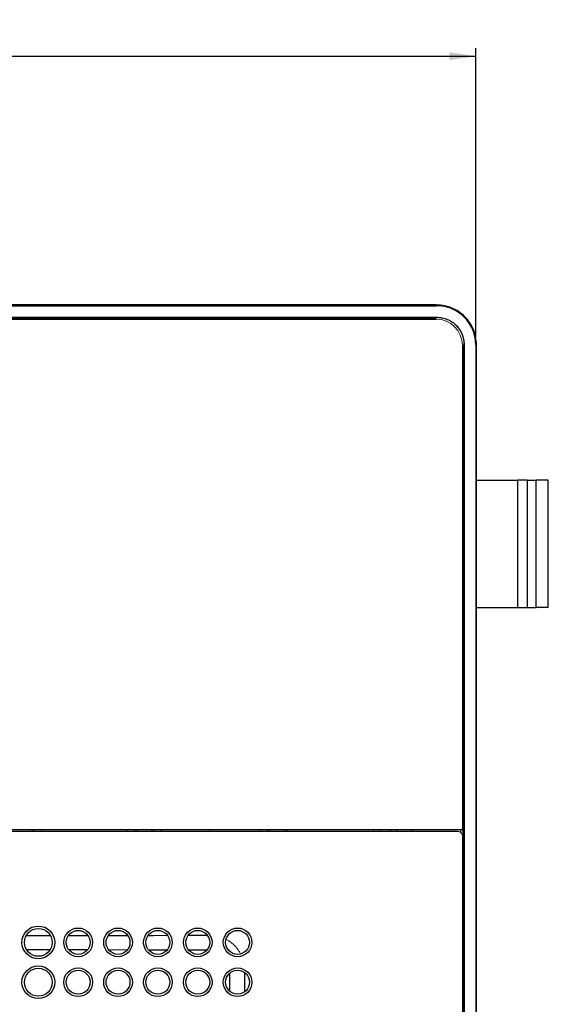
# Model space of a CAD drawing. Header units: millimetres. Extents: x -88 to 626, y -72 to 698.
# Tile 24 of 24: x 92 to 158, y 575 to 698. Entities that reach past the tile are written whole.
import ezdxf

# ---------------------------------------------------------------- set-up
doc = ezdxf.new("R2010")
doc.units = ezdxf.units.MM
doc.layers.add('DRAWINGS', color=7, linetype='Continuous')
doc.styles.add('SLDTEXTSTYLE0', font='TXT', dxfattribs={"width": 0.75})
doc.dimstyles.new('SLDDIMSTYLE0', dxfattribs={"dimtxt": 3.5, "dimasz": 3.302, "dimexe": 0, "dimexo": 0.0625, "dimgap": 0.875, "dimtad": 0, "dimtih": 1, "dimtoh": 1, "dimdec": 0, "dimrnd": 1e-09, "dimzin": 12, "dimdsep": 46, "dimtxsty": 'SLDTEXTSTYLE0', "dimsah": 1, "dimcen": 0.09, "dimadec": 0, "dimazin": 3, "dimtfac": 1, "dimtdec": 0, "dimtofl": 0, "dimtmove": 0, "dimatfit": 3, "dimfxl": 0, "dimfrac": 2, "dimtolj": 1, "dimtzin": 12, "dimarcsym": 0})

# ---------------------------------------------------------------- blocks, each defined once
blk = doc.blocks.new('_D_1')
at = {"layer": 'DRAWINGS'}
for p, q in [((-40.83, 658.66), (-40.83, 694.88)), ((148.93, 658.66), (148.93, 694.88)), ((-40.83, 693.88), (148.93, 693.88))]:
    blk.add_line(p, q, dxfattribs=at)
for points in [[(-40.83, 693.88), (-37.53, 693.37), (-37.53, 694.39)], [(148.93, 693.88), (145.62, 694.39), (145.62, 693.37)]]:
    blk.add_solid(points, dxfattribs=at)
at = {"layer": 'DRAWINGS', "insert": (49.75, 698.39), "char_height": 3.5, "attachment_point": 1, "style": 'SLDTEXTSTYLE0'}
blk.add_mtext('190', dxfattribs=at)

msp = doc.modelspace()

# ---------------------------------------------------------------- linework, layer by layer
at = {"color": 7, "linetype": 'Continuous', "lineweight": 25}
for p, q in [((144.01, 662.66), (-35.92, 662.66)), ((-35.92, 662.57), (144.01, 662.57)), ((144.01, 662.57), (144.01, 662.66)), ((-35.95, 661.12), (144.05, 661.12)), ((144.05, 661.09), (144.05, 661.12)), ((-35.85, 660.9), (143.95, 660.9)), ((147.25, 657.6), (147.25, 596.8)), ((147.47, 657.7), (147.45, 657.7)), ((147.47, 657.7), (147.47, 377.69)), ((148.93, 657.66), (148.93, 377.73)), ((149.01, 657.66), (148.93, 657.66)), ((149.01, 377.73), (149.01, 657.66)), ((147.3, 640.69), (147.45, 640.69)), ((149.01, 640.69), (154.23, 640.69)), ((155.39, 640.69), (154.23, 640.69)), ((154.23, 624.69), (154.23, 640.69)), ((155.39, 640.69), (155.39, 624.69)), ((155.39, 640.69), (156.49, 640.69)), ((156.49, 624.69), (156.49, 640.69)), ((158.03, 640.69), (156.49, 640.69)), ((158.03, 624.69), (158.03, 640.69)), ((147.3, 624.69), (147.45, 624.69)), ((149.01, 624.69), (154.23, 624.69)), ((154.23, 624.69), (155.39, 624.69)), ((155.39, 624.69), (156.49, 624.69)), ((158.03, 624.69), (156.49, 624.69)), ((147.25, 596.8), (76.62, 596.8)), ((93.27, 596.59), (93.27, 596.8)), ((106.42, 596.8), (106.42, 596.59)), ((108.27, 596.59), (108.27, 596.8)), ((124.97, 596.59), (124.97, 596.8)), ((138.21, 596.59), (138.21, 596.8)), ((146.75, 596.59), (76.61, 596.59)), ((147.25, 596.09), (147.25, 439.29))]:
    msp.add_line(p, q, dxfattribs=at)
at = {"color": 144, "linetype": 'Continuous', "lineweight": 18}
for p, q in [((144.05, 661.09), (-35.95, 661.09)), ((144.01, 660.95), (-35.92, 660.95)), ((147.3, 377.73), (147.3, 657.66)), ((147.45, 595.92), (147.45, 657.7)), ((94.48, 596.59), (94.49, 596.8)), ((105.21, 596.8), (105.22, 596.59)), ((115.55, 596.8), (115.55, 596.59)), ((121.71, 596.59), (121.79, 596.8)), ((122.84, 596.8), (122.75, 596.59)), ((123.12, 596.8), (123.12, 596.59)), ((125.22, 596.8), (125.22, 596.59)), ((136.1, 596.59), (136.1, 596.8)), ((136.83, 596.8), (136.83, 596.59)), ((147.05, 596.49), (147.05, 596.8)), ((147.45, 595.92), (147.45, 595.92)), ((147.45, 595.92), (147.45, 439.47))]:
    msp.add_line(p, q, dxfattribs=at)
at = {"color": 8, "linetype": 'Continuous', "lineweight": 25}
for p, q in [((106.22, 596.59), (106.22, 596.8)), ((109.48, 596.59), (109.49, 596.8)), ((122.91, 596.59), (122.9, 596.8)), ((138.97, 596.8), (138.97, 596.59)), ((140.97, 596.59), (140.97, 596.8)), ((102.87, 583.57), (105.24, 583.57)), ((112.87, 583.58), (115.23, 583.58)), ((100.17, 581.74), (97.89, 581.74)), ((105.16, 581.73), (102.9, 581.74)), ((110.16, 581.73), (107.91, 581.73)), ((114.16, 581.72), (112.92, 581.72)), ((115.15, 581.71), (114.16, 581.72)), ((118.08, 577.8), (118.06, 578.81)), ((119.93, 578.87), (119.93, 576.5)), ((118.08, 576.59), (118.08, 577.8))]:
    msp.add_line(p, q, dxfattribs=at)
at = {"color": 144, "linetype": 'Continuous', "lineweight": 18, "flags": 128}
msp.add_lwpolyline([(122.85, 596.8), (122.77, 596.6), (122.77, 596.59)], dxfattribs=at)
at = {"color": 8, "linetype": 'Continuous', "lineweight": 25, "flags": 128}
for points in [[(92.57, 583.57), (95.13, 583.57), (95.52, 583.57)], [(97.87, 583.57), (98.59, 583.57), (100.24, 583.57)], [(107.87, 583.57), (108.48, 583.57), (110.24, 583.58)]]:
    msp.add_lwpolyline(points, dxfattribs=at)
at = {"color": 7, "linetype": 'Continuous', "lineweight": 25}
for centre, radius in [((94.05, 582.69), 2.05), ((94.05, 582.69), 1.75), ((99.05, 582.69), 1.8), ((104.05, 582.69), 1.8), ((109.05, 582.69), 1.8), ((114.05, 582.69), 1.8), ((119.05, 582.69), 1.8), ((99.05, 582.69), 1.5), ((104.05, 582.69), 1.5), ((109.05, 582.69), 1.5), ((114.05, 582.69), 1.5), ((119.05, 582.69), 1.5), ((94.05, 577.69), 2.05), ((94.05, 577.69), 1.75), ((99.05, 577.69), 1.8), ((104.05, 577.69), 1.8), ((109.05, 577.69), 1.8), ((114.05, 577.69), 1.8), ((119.05, 577.69), 1.8), ((99.05, 577.69), 1.5), ((104.05, 577.69), 1.5), ((109.05, 577.69), 1.5), ((114.05, 577.69), 1.5), ((119.05, 577.69), 1.5)]:
    msp.add_circle(centre, radius, dxfattribs=at)
at = {"color": 144, "linetype": 'Continuous', "lineweight": 18}
for centre, radius in [((143.95, 657.6), 3.3), ((146.75, 596.09), 0.5)]:
    msp.add_arc(centre, radius, 0, 90, dxfattribs=at)
at = {"color": 7, "linetype": 'Continuous', "lineweight": 25}
for points, knots in [([(149.01, 657.66), (149.01, 658.32), (148.88, 658.97), (148.38, 660.18), (148.01, 660.73), (147.09, 661.66), (146.53, 662.03), (145.32, 662.53), (144.67, 662.66), (144.01, 662.66)], [0, 0, 0, 0, 0.25, 0.25, 0.5, 0.5, 0.75, 0.75, 1, 1, 1, 1]), ([(148.93, 657.66), (148.93, 657.72), (148.92, 657.85), (148.91, 658.05), (148.89, 658.24), (148.87, 658.43), (148.82, 658.71), (148.72, 659.09), (148.56, 659.54), (148.35, 659.98), (148.02, 660.53), (147.51, 661.16), (146.88, 661.67), (146.33, 662), (145.9, 662.21), (145.44, 662.37), (145.03, 662.47), (144.66, 662.53), (144.34, 662.57), (144.12, 662.57), (144.01, 662.57)], [0, 0, 0, 0, 0.024972, 0.049928, 0.074906, 0.099946, 0.125086, 0.187627, 0.250112, 0.312446, 0.375135, 0.500007, 0.624874, 0.687478, 0.749901, 0.812246, 0.874927, 0.916703, 0.958334, 1, 1, 1, 1]), ([(144.05, 661.12), (144.11, 661.12), (144.22, 661.11), (144.38, 661.1), (144.55, 661.08), (144.77, 661.04), (145.04, 660.97), (145.36, 660.86), (145.66, 660.72), (146.05, 660.49), (146.48, 660.13), (146.91, 659.61), (147.18, 659.12), (147.33, 658.69), (147.41, 658.37), (147.46, 658.03), (147.47, 657.81), (147.47, 657.7)], [0, 0, 0, 0, 0.0311467, 0.0623042, 0.0935478, 0.1249525, 0.1875612, 0.2502106, 0.312267, 0.3747989, 0.4999506, 0.6244617, 0.7493843, 0.8116424, 0.8744329, 0.9373682, 1, 1, 1, 1])]:
    msp.add_open_spline(points, degree=3, knots=knots, dxfattribs=at)
at = {"color": 144, "linetype": 'Continuous', "lineweight": 18}
for points, knots in [([(144.05, 661.09), (144.49, 661.09), (144.94, 661.01), (145.76, 660.67), (146.14, 660.41), (146.77, 659.79), (147.02, 659.41), (147.36, 658.59), (147.45, 658.14), (147.45, 657.7)], [0, 0, 0, 0, 0.25, 0.25, 0.5, 0.5, 0.75, 0.75, 1, 1, 1, 1]), ([(119.4, 581.25), (119.34, 581.37), (119.16, 581.75), (118.66, 582.31), (118.11, 582.8), (117.73, 582.99), (117.62, 583.04)], [0, 0, 0, 0, 0.145706, 0.503029, 0.859887, 1, 1, 1, 1])]:
    msp.add_open_spline(points, degree=3, knots=knots, dxfattribs=at)
at = {"color": 8, "linetype": 'Continuous', "lineweight": 25}
for points, knots in [([(93.48, 596.8), (93.48, 596.8), (93.48, 596.74), (93.48, 596.66), (93.48, 596.59)], [0, 0, 0, 0, 0.0646529, 1, 1, 1, 1]), ([(108.48, 596.8), (108.48, 596.8), (108.48, 596.74), (108.48, 596.66), (108.48, 596.59)], [0, 0, 0, 0, 0.064653, 1, 1, 1, 1]), ([(95.48, 581.75), (95.43, 581.75), (94.47, 581.75), (93.51, 581.75), (92.61, 581.75)], [0, 0, 0, 0, 0.06195, 1, 1, 1, 1])]:
    msp.add_open_spline(points, degree=3, knots=knots, dxfattribs=at)

# ---------------------------------------------------------------- dimensions: what is measured, and where the dimension line sits
at = {"layer": 'DRAWINGS'}
dim = msp.add_linear_dim(base=(148.93, 696.66), p1=(-40.83, 657.66), p2=(148.93, 657.66), dimstyle='SLDDIMSTYLE0', dxfattribs=at)
dim.commit()
dim.dimension.update_dxf_attribs({"geometry": '_D_1', "text_midpoint": (53.63, 696.66), "dimtype": 160})

doc.saveas('drawing.dxf')
